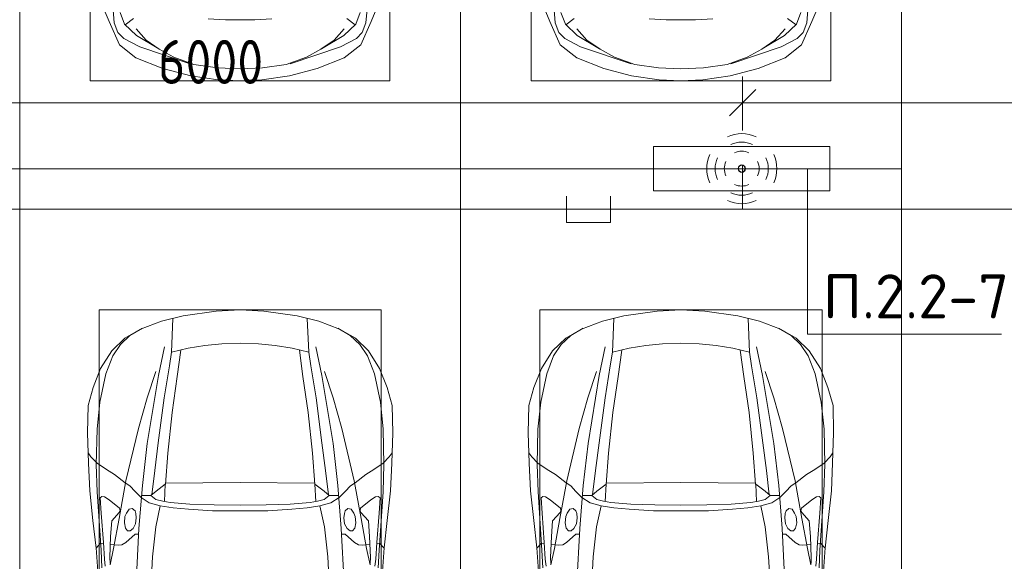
# Model space of a CAD drawing. Header units: millimetres. Extents: x -32229 to 288056, y -13689 to 125138.
# Tile 102 of 193: x -10165 to -4581, y 102124 to 105197. Entities that reach past the tile are written whole.
import ezdxf

# ---------------------------------------------------------------- set-up
doc = ezdxf.new("R2010")
doc.units = ezdxf.units.MM
for name, color, linetype, lineweight in [('A-ANNO-DIMS', 7, 'Continuous', 9), ('A-ANNO-DIMS-200', 7, 'Continuous', 9), ('A-ANNO-NOTE', 7, 'Continuous', 18), ('A-DETL-GENF', 7, 'Continuous', 18), ('A-DETL-THIN', 7, 'Continuous', 9), ('C-PRKG', 7, 'Continuous', 18), ('G-ANNO-TEXT', 7, 'Continuous', 9)]:
    doc.layers.add(name, color=color, linetype=linetype, lineweight=lineweight)
doc.layers.add('A-DETL', color=7, linetype='Continuous', lineweight=9, true_color=0x00a600)
doc.styles.add('GOST Common_3', font='GOST_Common.ttf', dxfattribs={"width": 0.9, "height": 250})
doc.styles.add('ISOCPEUR', font='isocpeur.ttf', dxfattribs={"height": 250})
doc.dimstyles.new('ГОСТ_2_5_мм2', dxfattribs={"dimscale": 304.8, "dimtxt": 251.428749, "dimasz": 0.492126, "dimexe": 0.492126, "dimexo": 0.656168, "dimgap": 0.098425, "dimtad": 1, "dimdec": 0, "dimdsep": 46, "dimtxsty": 'GOST Common_3', "dimblk1": 'OBLIQUE', "dimblk2": 'OBLIQUE', "dimsah": 1, "dimcen": 0.09, "dimazin": 2, "dimtfac": 1, "dimtdec": 4, "dimtix": 1, "dimtmove": 0, "dimatfit": 3, "dimfxl": 1, "dimtvp": 1, "dimtolj": 1, "dimtzin": 0, "dimarcsym": 2})

# ---------------------------------------------------------------- blocks, each defined once
blk = doc.blocks.new('АР_Машиноместо - 5300x2500_С-V39--02 ЭО')
at = {"layer": 'A-DETL-GENF', "color": 253, "lineweight": 13, "true_color": 0xaaaaaa}
for p, q in [((507.1, -4462.6), (419.6, -4254.2)), ((1992.9, -4462.6), (2080.4, -4254.2)), ((528.4, -4374.7), (536.4, -4471.4)), ((1971.6, -4374.7), (1963.6, -4471.4)), ((565.9, -4595.1), (507.1, -4462.6)), ((594.6, -4479.3), (569.5, -4413.1)), ((645, -4445.5), (597.3, -4481.4)), ((1069.6, -4447.3), (1167.1, -4453.2)), ((1167.1, -4453.2), (1250, -4453.9)), ((1332.9, -4453.2), (1250, -4453.9)), ((1430.4, -4447.3), (1332.9, -4453.2)), ((1855, -4445.5), (1902.7, -4481.4)), ((1905.4, -4479.3), (1930.5, -4413.1)), ((1934.1, -4595.1), (1992.9, -4462.6)), ((536.4, -4471.4), (557.5, -4525.7)), ((661.8, -4543.1), (594.6, -4479.3)), ((717.1, -4568.9), (659.6, -4505.3)), ((1782.9, -4568.9), (1840.4, -4505.3)), ((1838.2, -4543.1), (1905.4, -4479.3)), ((1963.6, -4471.4), (1942.5, -4525.7)), ((557.5, -4525.7), (590.7, -4560.1)), ((590.7, -4560.1), (680.7, -4606.5)), ((788.5, -4617.7), (661.8, -4543.1)), ((791.3, -4619.7), (717.1, -4568.9)), ((1708.7, -4619.7), (1782.9, -4568.9)), ((1711.5, -4617.7), (1838.2, -4543.1)), ((1909.3, -4560.1), (1819.3, -4606.5)), ((1942.5, -4525.7), (1909.3, -4560.1)), ((659.1, -4669.9), (565.9, -4595.1)), ((680.7, -4606.5), (967, -4703.6)), ((873.9, -4665.1), (791.3, -4619.7)), ((1819.3, -4606.5), (1533, -4703.6)), ((1626.1, -4665.1), (1708.7, -4619.7)), ((1840.9, -4669.9), (1934.1, -4595.1)), ((812.7, -4729.4), (659.1, -4669.9)), ((988.2, -4706.7), (873.9, -4665.1)), ((1511.8, -4706.7), (1626.1, -4665.1)), ((1687.3, -4729.4), (1840.9, -4669.9)), ((970.2, -4771.8), (812.7, -4729.4)), ((1122.2, -4726.4), (988.2, -4706.7)), ((1250, -4731.7), (1122.2, -4726.4)), ((1250, -4731.7), (1377.8, -4726.4)), ((1377.8, -4726.4), (1511.8, -4706.7)), ((1529.8, -4771.8), (1687.3, -4729.4)), ((1126.4, -4794.1), (970.2, -4771.8)), ((1250, -4800), (1126.4, -4794.1)), ((1250, -4800), (1373.6, -4794.1)), ((1373.6, -4794.1), (1529.8, -4771.8))]:
    blk.add_line(p, q, dxfattribs=at)
at = {"layer": 'C-PRKG', "color": 253, "lineweight": 13, "true_color": 0xaaaaaa}
for p, q in [((0, 0), (0, -5300)), ((2500, 0), (2500, -5300)), ((400, -500), (400, -4800)), ((2100, -500), (2100, -4800)), ((400, -4800), (2100, -4800)), ((2500, -5300), (0, -5300))]:
    blk.add_line(p, q, dxfattribs=at)
blk = doc.blocks.new('АР_Машиноместо - 4900x2400_М__5300х2500_-2211001--02 ЭО')
at = {"layer": 'A-DETL-GENF', "color": 254, "lineweight": 13, "true_color": 0xd4d4d4}
for p, q in [((737.8, -2818.3), (752.8, -3099)), ((1762.2, -2818.3), (1747.2, -3099)), ((462, -3136.6), (466.3, -3036.3)), ((512.5, -3053.2), (532.7, -3145.9)), ((1987.5, -3053.2), (1967.3, -3145.9)), ((2038, -3136.6), (2033.7, -3036.3)), ((752.8, -3099), (771.7, -3268.5)), ((1747.2, -3099), (1728.3, -3268.5)), ((439.5, -3468.5), (462, -3136.6)), ((532.7, -3145.9), (564, -3316.2)), ((1967.3, -3145.9), (1936, -3316.2)), ((2060.5, -3468.5), (2038, -3136.6)), ((771.7, -3268.5), (797.1, -3388.2)), ((1728.3, -3268.5), (1702.9, -3388.2)), ((564, -3316.2), (602.3, -3530.2)), ((1936, -3316.2), (1897.7, -3530.2)), ((734.6, -3405.8), (688.5, -3435.5)), ((797.1, -3388.2), (734.6, -3405.8)), ((870, -3377.1), (797.1, -3388.2)), ((957.1, -3368.9), (870, -3377.1)), ((1093.5, -3360.7), (957.1, -3368.9)), ((1250, -3360.7), (1093.5, -3360.7)), ((1250, -3360.7), (1406.5, -3360.7)), ((1406.5, -3360.7), (1542.9, -3368.9)), ((1542.9, -3368.9), (1630, -3377.1)), ((1630, -3377.1), (1702.9, -3388.2)), ((1702.9, -3388.2), (1765.4, -3405.8)), ((1765.4, -3405.8), (1811.5, -3435.5)), ((749.1, -3450.8), (765.5, -3589.1)), ((1750.9, -3450.8), (1734.5, -3589.1)), ((434.2, -3623.7), (439.5, -3468.5)), ((695.7, -3502.8), (723.2, -3741.5)), ((1804.3, -3502.8), (1776.8, -3741.5)), ((2065.8, -3623.7), (2060.5, -3468.5)), ((602.3, -3530.2), (673.6, -3827.1)), ((1897.7, -3530.2), (1826.4, -3827.1)), ((438.6, -3823.4), (434.2, -3623.7)), ((765.5, -3589.1), (785.7, -3746.6)), ((1734.5, -3589.1), (1714.3, -3746.6)), ((2061.4, -3823.4), (2065.8, -3623.7)), ((723.2, -3741.5), (786.9, -4128.3)), ((785.7, -3746.6), (819.4, -4000.8)), ((1714.3, -3746.6), (1680.6, -4000.8)), ((1776.8, -3741.5), (1713.1, -4128.3)), ((454.7, -3976.8), (438.6, -3823.4)), ((673.6, -3827.1), (722.7, -4001.8)), ((1826.4, -3827.1), (1777.3, -4001.8)), ((2045.3, -3976.8), (2061.4, -3823.4)), ((488.6, -4138.1), (454.7, -3976.8)), ((722.7, -4001.8), (771.7, -4149.8)), ((819.4, -4000.8), (849, -4182.8)), ((1680.6, -4000.8), (1651, -4182.8)), ((1777.3, -4001.8), (1728.3, -4149.8)), ((2011.4, -4138.1), (2045.3, -3976.8)), ((786.9, -4128.3), (821.1, -4289.8)), ((1713.1, -4128.3), (1678.9, -4289.8)), ((527.8, -4239.8), (488.6, -4138.1)), ((849, -4182.8), (861.2, -4260.3)), ((1651, -4182.8), (1638.8, -4260.3)), ((1972.2, -4239.8), (2011.4, -4138.1)), ((571.5, -4303.1), (527.8, -4239.8)), ((1928.5, -4303.1), (1972.2, -4239.8)), ((625, -4354.8), (571.5, -4303.1)), ((696.3, -4395.8), (625, -4354.8)), ((1803.7, -4395.8), (1875, -4354.8)), ((1875, -4354.8), (1928.5, -4303.1))]:
    blk.add_line(p, q, dxfattribs=at)
at = {"layer": 'A-DETL-GENF', "color": 253, "lineweight": 13, "true_color": 0xaaaaaa}
for p, q in [((659.3, -2936), (676.4, -3260.1)), ((1840.7, -2936), (1823.6, -3260.1)), ((432.8, -3149.3), (446, -2964.8)), ((2067.2, -3149.3), (2054, -2964.8)), ((485.6, -3046.1), (480.8, -3085)), ((510.9, -3094.6), (512.2, -3061.4)), ((1989.1, -3094.6), (1987.8, -3061.4)), ((2014.4, -3046.1), (2019.2, -3085)), ((480.8, -3085), (474.8, -3179.9)), ((515.3, -3213.7), (510.9, -3094.6)), ((1984.7, -3213.7), (1989.1, -3094.6)), ((2019.2, -3085), (2025.2, -3179.9)), ((415.7, -3305.9), (432.8, -3149.3)), ((456.9, -3174.2), (432.9, -3148.3)), ((475.2, -3173.5), (456.9, -3174.2)), ((474.8, -3179.9), (462.2, -3347.3)), ((558.4, -3165.4), (513.6, -3168)), ((579.5, -3167.7), (558.4, -3165.4)), ((601.7, -3179.4), (579.5, -3167.7)), ((654.5, -3228.1), (601.7, -3179.4)), ((1845.5, -3228.1), (1898.3, -3179.4)), ((1898.3, -3179.4), (1920.5, -3167.7)), ((1920.5, -3167.7), (1941.6, -3165.4)), ((1941.6, -3165.4), (1986.4, -3168)), ((2024.8, -3173.5), (2043.1, -3174.2)), ((2025.2, -3179.9), (2037.8, -3347.3)), ((2043.1, -3174.2), (2067.1, -3148.3)), ((2084.3, -3305.9), (2067.1, -3148.3)), ((522.2, -3303.2), (515.3, -3213.7)), ((674.6, -3227.6), (654.5, -3228.1)), ((1825.4, -3227.6), (1845.5, -3228.1)), ((1977.8, -3303.2), (1984.7, -3213.7)), ((599.8, -3262.3), (593.6, -3292.5)), ((593.6, -3292.5), (597.1, -3327.4)), ((612.1, -3245.7), (599.8, -3262.3)), ((626.8, -3246.1), (612.1, -3245.7)), ((643.2, -3259.9), (626.8, -3246.1)), ((657.2, -3286.3), (643.2, -3259.9)), ((661.1, -3321.2), (657.2, -3286.3)), ((676.4, -3260.1), (695.7, -3502.8)), ((1823.6, -3260.1), (1804.3, -3502.8)), ((1838.9, -3321.2), (1842.8, -3286.3)), ((1842.8, -3286.3), (1856.8, -3259.9)), ((1856.8, -3259.9), (1873.2, -3246.1)), ((1873.2, -3246.1), (1887.9, -3245.7)), ((1887.9, -3245.7), (1900.2, -3262.3)), ((1900.2, -3262.3), (1906.4, -3292.5)), ((1906.4, -3292.5), (1902.9, -3327.4)), ((397.1, -3474.2), (415.7, -3305.9)), ((462.2, -3347.3), (456.6, -3434.5)), ((564.6, -3349.7), (522.2, -3303.2)), ((569.7, -3360.7), (564.6, -3349.7)), ((597.1, -3327.4), (605.2, -3346.8)), ((605.2, -3346.8), (620, -3369.3)), ((654.1, -3360.7), (658.7, -3344.5)), ((658.7, -3344.5), (661.1, -3321.2)), ((1841.3, -3344.5), (1838.9, -3321.2)), ((1845.9, -3360.7), (1841.3, -3344.5)), ((1894.8, -3346.8), (1880, -3369.3)), ((1902.9, -3327.4), (1894.8, -3346.8)), ((1930.3, -3360.7), (1935.4, -3349.7)), ((1935.4, -3349.7), (1977.8, -3303.2)), ((2037.8, -3347.3), (2043.4, -3434.5)), ((2102.9, -3474.2), (2084.3, -3305.9)), ((508, -3422.8), (566.8, -3375.1)), ((566.8, -3375.1), (569.7, -3360.7)), ((620, -3369.3), (638.7, -3372.5)), ((638.7, -3372.5), (654.1, -3360.7)), ((965.3, -3397.8), (853.3, -3407.2)), ((1102.5, -3394.3), (965.3, -3397.8)), ((1250, -3391.3), (1102.5, -3394.3)), ((1250, -3391.3), (1397.5, -3394.3)), ((1397.5, -3394.3), (1534.7, -3397.8)), ((1534.7, -3397.8), (1646.7, -3407.2)), ((1861.3, -3372.5), (1845.9, -3360.7)), ((1880, -3369.3), (1861.3, -3372.5)), ((1933.2, -3375.1), (1930.3, -3360.7)), ((1992, -3422.8), (1933.2, -3375.1)), ((456.6, -3434.5), (466.2, -3441.1)), ((466.2, -3441.1), (481.5, -3439.1)), ((481.5, -3439.1), (508, -3422.8)), ((690.2, -3433.7), (654.7, -3470.4)), ((744.1, -3447.2), (691.3, -3447.2)), ((773, -3424.2), (744.1, -3447.2)), ((744.3, -3447), (773.2, -3472.4)), ((811.1, -3414.8), (773, -3424.2)), ((853.3, -3407.2), (811.1, -3414.8)), ((825.6, -3512.1), (821, -3413)), ((1646.7, -3407.2), (1688.9, -3414.8)), ((1674.4, -3512.1), (1679, -3413)), ((1688.9, -3414.8), (1727, -3424.2)), ((1755.7, -3447), (1726.8, -3472.4)), ((1727, -3424.2), (1755.7, -3447)), ((1755.7, -3447.2), (1808.7, -3447.2)), ((1809.8, -3433.7), (1845.3, -3470.4)), ((2018.5, -3439.1), (1992, -3422.8)), ((2033.8, -3441.1), (2018.5, -3439.1)), ((2043.4, -3434.5), (2033.8, -3441.1)), ((390.2, -3630), (397.1, -3474.2)), ((624.9, -3501.2), (598.3, -3518.6)), ((654.7, -3470.4), (624.9, -3501.2)), ((773.2, -3472.4), (825.6, -3512.1)), ((840.1, -3687.8), (826.6, -3509.6)), ((1250, -3520.1), (827.2, -3517.2)), ((1250, -3520.1), (1672.8, -3517.2)), ((1659.9, -3687.8), (1673.4, -3509.6)), ((1726.8, -3472.4), (1674.4, -3512.1)), ((1845.3, -3470.4), (1875.1, -3501.2)), ((1875.1, -3501.2), (1901.7, -3518.6)), ((2109.8, -3630), (2102.9, -3474.2)), ((537.9, -3567), (491.4, -3594.2)), ((598.3, -3518.6), (537.9, -3567)), ((1901.7, -3518.6), (1962.1, -3567)), ((1962.1, -3567), (2008.6, -3594.2)), ((491.4, -3594.2), (438.6, -3629.8)), ((2008.6, -3594.2), (2061.4, -3629.8)), ((384, -3802.9), (390.2, -3630)), ((403.8, -3665.5), (388.1, -3688.4)), ((438.6, -3629.8), (403.8, -3665.5)), ((2061.4, -3629.8), (2096.2, -3665.5)), ((2096.2, -3665.5), (2111.9, -3688.4)), ((2116, -3802.9), (2109.8, -3630)), ((863.9, -3917.5), (840.1, -3687.8)), ((1636.1, -3917.5), (1659.9, -3687.8)), ((387.4, -3958.4), (384, -3802.9)), ((2112.6, -3958.4), (2116, -3802.9)), ((416.4, -4059.2), (387.4, -3958.4)), ((893.6, -4121.6), (863.9, -3917.5)), ((1606.4, -4121.6), (1636.1, -3917.5)), ((2083.6, -4059.2), (2112.6, -3958.4)), ((458.6, -4167), (416.4, -4059.2)), ((2041.4, -4167), (2083.6, -4059.2)), ((914, -4272.5), (893.6, -4121.6)), ((1586, -4272.5), (1606.4, -4121.6)), ((522.5, -4267.9), (458.6, -4167)), ((1977.5, -4267.9), (2041.4, -4167)), ((596.3, -4340.6), (522.5, -4267.9)), ((955.5, -4283.9), (861, -4259.4)), ((861.2, -4260.3), (869.3, -4451.1)), ((1050.4, -4297.3), (955.5, -4283.9)), ((1146, -4306.7), (1050.4, -4297.3)), ((1354, -4306.7), (1449.6, -4297.3)), ((1449.6, -4297.3), (1544.5, -4283.9)), ((1544.5, -4283.9), (1639, -4259.4)), ((1638.8, -4260.3), (1630.7, -4451.1)), ((1903.7, -4340.6), (1977.5, -4267.9)), ((686, -4391.6), (596.3, -4340.6)), ((1250, -4312), (1146, -4306.7)), ((1250, -4312), (1354, -4306.7)), ((1814, -4391.6), (1903.7, -4340.6)), ((804.4, -4436.7), (686, -4391.6)), ((1695.6, -4436.7), (1814, -4391.6)), ((927, -4466.6), (804.4, -4436.7)), ((1114.6, -4493), (927, -4466.6)), ((1385.4, -4493), (1573, -4466.6)), ((1573, -4466.6), (1695.6, -4436.7)), ((1250, -4500), (1114.6, -4493)), ((1250, -4500), (1385.4, -4493))]:
    blk.add_line(p, q, dxfattribs=at)
at = {"layer": 'C-PRKG', "color": 253, "lineweight": 13, "true_color": 0xaaaaaa}
for p, q in [((0, 0), (0, -5300)), ((2500, 0), (2500, -5300)), ((450, -800), (450, -4500)), ((2050, -800), (2050, -4500)), ((450, -4500), (2050, -4500)), ((2500, -5300), (0, -5300))]:
    blk.add_line(p, q, dxfattribs=at)
blk = doc.blocks.new('АР_Машиноместо - 4900x2400_М__5300х2500_-V41--02 ЭО')
at = {"layer": 'A-DETL-GENF', "color": 253, "lineweight": 13, "true_color": 0xaaaaaa}
for p, q in [((1114.6, 4493), (927, 4466.6)), ((1250, 4500), (1114.6, 4493)), ((1250, 4500), (1385.4, 4493)), ((1385.4, 4493), (1573, 4466.6)), ((804.4, 4436.7), (686, 4391.6)), ((927, 4466.6), (804.4, 4436.7)), ((861.2, 4260.3), (869.3, 4451.1)), ((1573, 4466.6), (1695.6, 4436.7)), ((1638.8, 4260.3), (1630.7, 4451.1)), ((1695.6, 4436.7), (1814, 4391.6)), ((686, 4391.6), (596.3, 4340.6)), ((1814, 4391.6), (1903.7, 4340.6)), ((596.3, 4340.6), (522.5, 4267.9)), ((1146, 4306.7), (1050.4, 4297.3)), ((1250, 4312), (1146, 4306.7)), ((1250, 4312), (1354, 4306.7)), ((1354, 4306.7), (1449.6, 4297.3)), ((1903.7, 4340.6), (1977.5, 4267.9)), ((522.5, 4267.9), (458.6, 4167)), ((955.5, 4283.9), (861, 4259.4)), ((914, 4272.5), (893.6, 4121.6)), ((1050.4, 4297.3), (955.5, 4283.9)), ((1449.6, 4297.3), (1544.5, 4283.9)), ((1544.5, 4283.9), (1639, 4259.4)), ((1586, 4272.5), (1606.4, 4121.6)), ((1977.5, 4267.9), (2041.4, 4167)), ((458.6, 4167), (416.4, 4059.2)), ((2041.4, 4167), (2083.6, 4059.2)), ((893.6, 4121.6), (863.9, 3917.5)), ((1606.4, 4121.6), (1636.1, 3917.5)), ((416.4, 4059.2), (387.4, 3958.4)), ((2083.6, 4059.2), (2112.6, 3958.4)), ((387.4, 3958.4), (384, 3802.9)), ((863.9, 3917.5), (840.1, 3687.8)), ((1636.1, 3917.5), (1659.9, 3687.8)), ((2112.6, 3958.4), (2116, 3802.9)), ((384, 3802.9), (390.2, 3630)), ((2116, 3802.9), (2109.8, 3630)), ((403.8, 3665.5), (388.1, 3688.4)), ((840.1, 3687.8), (826.6, 3509.6)), ((1659.9, 3687.8), (1673.4, 3509.6)), ((2096.2, 3665.5), (2111.9, 3688.4)), ((390.2, 3630), (397.1, 3474.2)), ((438.6, 3629.8), (403.8, 3665.5)), ((491.4, 3594.2), (438.6, 3629.8)), ((2008.6, 3594.2), (2061.4, 3629.8)), ((2061.4, 3629.8), (2096.2, 3665.5)), ((2109.8, 3630), (2102.9, 3474.2)), ((537.9, 3567), (491.4, 3594.2)), ((1962.1, 3567), (2008.6, 3594.2)), ((598.3, 3518.6), (537.9, 3567)), ((624.9, 3501.2), (598.3, 3518.6)), ((1250, 3520.1), (827.2, 3517.2)), ((1250, 3520.1), (1672.8, 3517.2)), ((1875.1, 3501.2), (1901.7, 3518.6)), ((1901.7, 3518.6), (1962.1, 3567)), ((397.1, 3474.2), (415.7, 3305.9)), ((654.7, 3470.4), (624.9, 3501.2)), ((690.2, 3433.7), (654.7, 3470.4)), ((676.4, 3260.1), (695.7, 3502.8)), ((744.3, 3447), (773.2, 3472.4)), ((773.2, 3472.4), (825.6, 3512.1)), ((825.6, 3512.1), (821, 3413)), ((1674.4, 3512.1), (1679, 3413)), ((1726.8, 3472.4), (1674.4, 3512.1)), ((1755.7, 3447), (1726.8, 3472.4)), ((1823.6, 3260.1), (1804.3, 3502.8)), ((1809.8, 3433.7), (1845.3, 3470.4)), ((1845.3, 3470.4), (1875.1, 3501.2)), ((2102.9, 3474.2), (2084.3, 3305.9)), ((456.6, 3434.5), (466.2, 3441.1)), ((462.2, 3347.3), (456.6, 3434.5)), ((466.2, 3441.1), (481.5, 3439.1)), ((481.5, 3439.1), (508, 3422.8)), ((508, 3422.8), (566.8, 3375.1)), ((744.1, 3447.2), (691.3, 3447.2)), ((773, 3424.2), (744.1, 3447.2)), ((811.1, 3414.8), (773, 3424.2)), ((853.3, 3407.2), (811.1, 3414.8)), ((965.3, 3397.8), (853.3, 3407.2)), ((1534.7, 3397.8), (1646.7, 3407.2)), ((1646.7, 3407.2), (1688.9, 3414.8)), ((1688.9, 3414.8), (1727, 3424.2)), ((1727, 3424.2), (1755.7, 3447)), ((1755.7, 3447.2), (1808.7, 3447.2)), ((1992, 3422.8), (1933.2, 3375.1)), ((2018.5, 3439.1), (1992, 3422.8)), ((2033.8, 3441.1), (2018.5, 3439.1)), ((2043.4, 3434.5), (2033.8, 3441.1)), ((2037.8, 3347.3), (2043.4, 3434.5)), ((569.7, 3360.7), (564.6, 3349.7)), ((566.8, 3375.1), (569.7, 3360.7)), ((605.2, 3346.8), (620, 3369.3)), ((620, 3369.3), (638.7, 3372.5)), ((638.7, 3372.5), (654.1, 3360.7)), ((654.1, 3360.7), (658.7, 3344.5)), ((1102.5, 3394.3), (965.3, 3397.8)), ((1250, 3391.3), (1102.5, 3394.3)), ((1250, 3391.3), (1397.5, 3394.3)), ((1397.5, 3394.3), (1534.7, 3397.8)), ((1845.9, 3360.7), (1841.3, 3344.5)), ((1861.3, 3372.5), (1845.9, 3360.7)), ((1880, 3369.3), (1861.3, 3372.5)), ((1894.8, 3346.8), (1880, 3369.3)), ((1933.2, 3375.1), (1930.3, 3360.7)), ((1930.3, 3360.7), (1935.4, 3349.7)), ((415.7, 3305.9), (432.8, 3149.3)), ((474.8, 3179.9), (462.2, 3347.3)), ((522.2, 3303.2), (515.3, 3213.7)), ((564.6, 3349.7), (522.2, 3303.2)), ((593.6, 3292.5), (597.1, 3327.4)), ((597.1, 3327.4), (605.2, 3346.8)), ((661.1, 3321.2), (657.2, 3286.3)), ((658.7, 3344.5), (661.1, 3321.2)), ((1841.3, 3344.5), (1838.9, 3321.2)), ((1838.9, 3321.2), (1842.8, 3286.3)), ((1902.9, 3327.4), (1894.8, 3346.8)), ((1906.4, 3292.5), (1902.9, 3327.4)), ((1935.4, 3349.7), (1977.8, 3303.2)), ((1977.8, 3303.2), (1984.7, 3213.7)), ((2025.2, 3179.9), (2037.8, 3347.3)), ((2084.3, 3305.9), (2067.1, 3148.3)), ((599.8, 3262.3), (593.6, 3292.5)), ((612.1, 3245.7), (599.8, 3262.3)), ((626.8, 3246.1), (612.1, 3245.7)), ((643.2, 3259.9), (626.8, 3246.1)), ((657.2, 3286.3), (643.2, 3259.9)), ((659.3, 2936), (676.4, 3260.1)), ((1840.7, 2936), (1823.6, 3260.1)), ((1842.8, 3286.3), (1856.8, 3259.9)), ((1856.8, 3259.9), (1873.2, 3246.1)), ((1873.2, 3246.1), (1887.9, 3245.7)), ((1887.9, 3245.7), (1900.2, 3262.3)), ((1900.2, 3262.3), (1906.4, 3292.5)), ((515.3, 3213.7), (510.9, 3094.6)), ((654.5, 3228.1), (601.7, 3179.4)), ((674.6, 3227.6), (654.5, 3228.1)), ((1825.4, 3227.6), (1845.5, 3228.1)), ((1845.5, 3228.1), (1898.3, 3179.4)), ((1984.7, 3213.7), (1989.1, 3094.6)), ((432.8, 3149.3), (446, 2964.8)), ((456.9, 3174.2), (432.9, 3148.3)), ((475.2, 3173.5), (456.9, 3174.2)), ((480.8, 3085), (474.8, 3179.9)), ((558.4, 3165.4), (513.6, 3168)), ((579.5, 3167.7), (558.4, 3165.4)), ((601.7, 3179.4), (579.5, 3167.7)), ((1898.3, 3179.4), (1920.5, 3167.7)), ((1920.5, 3167.7), (1941.6, 3165.4)), ((1941.6, 3165.4), (1986.4, 3168)), ((2019.2, 3085), (2025.2, 3179.9)), ((2024.8, 3173.5), (2043.1, 3174.2)), ((2043.1, 3174.2), (2067.1, 3148.3)), ((2067.2, 3149.3), (2054, 2964.8)), ((485.6, 3046.1), (480.8, 3085)), ((510.9, 3094.6), (512.2, 3061.4)), ((1989.1, 3094.6), (1987.8, 3061.4)), ((2014.4, 3046.1), (2019.2, 3085))]:
    blk.add_line(p, q, dxfattribs=at)
at = {"layer": 'A-DETL-GENF', "color": 254, "lineweight": 13, "true_color": 0xd4d4d4}
for p, q in [((696.3, 4395.8), (625, 4354.8)), ((1803.7, 4395.8), (1875, 4354.8)), ((571.5, 4303.1), (527.8, 4239.8)), ((625, 4354.8), (571.5, 4303.1)), ((1875, 4354.8), (1928.5, 4303.1)), ((1928.5, 4303.1), (1972.2, 4239.8)), ((786.9, 4128.3), (821.1, 4289.8)), ((849, 4182.8), (861.2, 4260.3)), ((1651, 4182.8), (1638.8, 4260.3)), ((1713.1, 4128.3), (1678.9, 4289.8)), ((527.8, 4239.8), (488.6, 4138.1)), ((1972.2, 4239.8), (2011.4, 4138.1)), ((488.6, 4138.1), (454.7, 3976.8)), ((722.7, 4001.8), (771.7, 4149.8)), ((819.4, 4000.8), (849, 4182.8)), ((1680.6, 4000.8), (1651, 4182.8)), ((1777.3, 4001.8), (1728.3, 4149.8)), ((2011.4, 4138.1), (2045.3, 3976.8)), ((723.2, 3741.5), (786.9, 4128.3)), ((1776.8, 3741.5), (1713.1, 4128.3)), ((454.7, 3976.8), (438.6, 3823.4)), ((673.6, 3827.1), (722.7, 4001.8)), ((785.7, 3746.6), (819.4, 4000.8)), ((1714.3, 3746.6), (1680.6, 4000.8)), ((1826.4, 3827.1), (1777.3, 4001.8)), ((2045.3, 3976.8), (2061.4, 3823.4)), ((438.6, 3823.4), (434.2, 3623.7)), ((602.3, 3530.2), (673.6, 3827.1)), ((1897.7, 3530.2), (1826.4, 3827.1)), ((2061.4, 3823.4), (2065.8, 3623.7)), ((695.7, 3502.8), (723.2, 3741.5)), ((765.5, 3589.1), (785.7, 3746.6)), ((1734.5, 3589.1), (1714.3, 3746.6)), ((1804.3, 3502.8), (1776.8, 3741.5)), ((434.2, 3623.7), (439.5, 3468.5)), ((749.1, 3450.8), (765.5, 3589.1)), ((1750.9, 3450.8), (1734.5, 3589.1)), ((2065.8, 3623.7), (2060.5, 3468.5)), ((564, 3316.2), (602.3, 3530.2)), ((1936, 3316.2), (1897.7, 3530.2)), ((439.5, 3468.5), (462, 3136.6)), ((2060.5, 3468.5), (2038, 3136.6)), ((734.6, 3405.8), (688.5, 3435.5)), ((1765.4, 3405.8), (1811.5, 3435.5)), ((797.1, 3388.2), (734.6, 3405.8)), ((771.7, 3268.5), (797.1, 3388.2)), ((870, 3377.1), (797.1, 3388.2)), ((957.1, 3368.9), (870, 3377.1)), ((1093.5, 3360.7), (957.1, 3368.9)), ((1250, 3360.7), (1093.5, 3360.7)), ((1250, 3360.7), (1406.5, 3360.7)), ((1406.5, 3360.7), (1542.9, 3368.9)), ((1542.9, 3368.9), (1630, 3377.1)), ((1630, 3377.1), (1702.9, 3388.2)), ((1702.9, 3388.2), (1765.4, 3405.8)), ((1728.3, 3268.5), (1702.9, 3388.2)), ((532.7, 3145.9), (564, 3316.2)), ((1967.3, 3145.9), (1936, 3316.2)), ((752.8, 3099), (771.7, 3268.5)), ((1747.2, 3099), (1728.3, 3268.5)), ((462, 3136.6), (466.3, 3036.3)), ((512.5, 3053.2), (532.7, 3145.9)), ((1987.5, 3053.2), (1967.3, 3145.9)), ((2038, 3136.6), (2033.7, 3036.3)), ((737.8, 2818.3), (752.8, 3099)), ((1762.2, 2818.3), (1747.2, 3099))]:
    blk.add_line(p, q, dxfattribs=at)
at = {"layer": 'C-PRKG', "color": 253, "lineweight": 13, "true_color": 0xaaaaaa}
for p, q in [((2500, 5300), (0, 5300)), ((0, 0), (0, 5300)), ((2500, 0), (2500, 5300)), ((450, 4500), (2050, 4500)), ((450, 800), (450, 4500)), ((2050, 800), (2050, 4500))]:
    blk.add_line(p, q, dxfattribs=at)
blk = doc.blocks.new('Наметкина 10_РД_АР_П_rvt-1--02 ЭО')
at = {"layer": 'C-PRKG', "color": 253, "lineweight": 13, "true_color": 0xaaaaaa}
for name, p in [('АР_Машиноместо - 5300x2500_С-V39--02 ЭО', (-12664.7, 109650)), ('АР_Машиноместо - 5300x2500_С-V39--02 ЭО', (-10164.7, 109650)), ('АР_Машиноместо - 5300x2500_С-V39--02 ЭО', (-7664.7, 109650)), ('АР_Машиноместо - 4900x2400_М__5300х2500_-V41--02 ЭО', (-7664.7, 99050))]:
    blk.add_blockref(name, p, dxfattribs=at)
at = {"layer": 'C-PRKG', "color": 253, "lineweight": 13, "true_color": 0xaaaaaa, "rotation": 180}
blk.add_blockref('АР_Машиноместо - 4900x2400_М__5300х2500_-2211001--02 ЭО', (-7664.7, 99050), dxfattribs=at)
blk = doc.blocks.new('DIMBLOCK138--02 ЭО')
at = {"layer": 'A-ANNO-DIMS-200'}
for p, q in [((-12064.7, 104569), (-12064.7, 104875.5)), ((-6065, 104568), (-6065, 104875.5)), ((-12064.7, 104725.5), (-11989.7, 104800.5)), ((-6065, 104725.5), (-5990, 104800.5)), ((-12064.7, 104725.5), (-12139.7, 104650.5)), ((-12064.7, 104725.5), (-6065, 104725.5)), ((-12064.7, 104725.5), (-12064.7, 104569)), ((-6065, 104725.5), (-6140, 104650.5)), ((-6065, 104725.5), (-6065, 104568))]:
    blk.add_line(p, q, dxfattribs=at)
at = {"layer": 'A-ANNO-DIMS-200', "color": 0, "insert": (-9380.2, 105082.2), "char_height": 250, "width": 756.843, "attachment_point": 1, "line_spacing_factor": 1.022761, "style": 'GOST Common_3'}
blk.add_mtext('6000', dxfattribs=at)
blk = doc.blocks.new('_Oblique')
at = {"color": 0, "linetype": 'ByBlock', "lineweight": -2}
blk.add_line((-0.5, -0.5), (0.5, 0.5), dxfattribs=at)
blk = doc.blocks.new('DIMBLOCK139--02 ЭО')
at = {"layer": 'A-ANNO-DIMS-200'}
for p, q in [((-6065, 104568), (-6065, 104875.5)), ((-65.1, 104568.6), (-65.1, 104875.5)), ((-6065, 104725.5), (-5990, 104800.5)), ((-65.1, 104725.5), (9.9, 104800.5)), ((-6065, 104725.5), (-6140, 104650.5)), ((-6065, 104725.5), (-65.1, 104725.5)), ((-6065, 104725.5), (-6065, 104568)), ((-65.1, 104725.5), (-140.1, 104650.5)), ((-65.1, 104725.5), (-65.1, 104568.6))]:
    blk.add_line(p, q, dxfattribs=at)
at = {"layer": 'A-ANNO-DIMS-200', "color": 0, "insert": (-3380.4, 105082.2), "char_height": 250, "width": 756.843, "attachment_point": 1, "line_spacing_factor": 1.022761, "style": 'GOST Common_3'}
blk.add_mtext('6000', dxfattribs=at)

msp = doc.modelspace()

# ---------------------------------------------------------------- linework, layer by layer
at = {"layer": 'A-ANNO-NOTE', "color": 5, "lineweight": 9, "true_color": 0x0000ff}
for p, q in [((-6569.9, 104478.1), (-5569.9, 104478.1)), ((-6569.9, 104225.4), (-6569.9, 104478.1)), ((-5569.9, 104478.1), (-5569.9, 104225.4)), ((-5569.9, 104225.4), (-6569.9, 104225.4))]:
    msp.add_line(p, q, dxfattribs=at)
for centre in [(-6070.8, 104351.6), (-6069.9, 104352.5), (-6069.9, 104350.8), (-6069, 104351.6)]:
    msp.add_circle(centre, 20, dxfattribs=at)
for centre, radius, start, end in [((-6069.9, 104350.8), 199.6, 66, 114), ((-6069.9, 104350.8), 151.5, 66, 114), ((-6069, 104351.6), 199.6, 156, 204), ((-6069.9, 104350.8), 99.8, 66, 114), ((-6070.8, 104351.6), 199.6, 336, 24), ((-6069, 104351.6), 151.5, 156, 204), ((-6069, 104351.6), 99.8, 156, 204), ((-6070.8, 104351.6), 99.8, 336, 24), ((-6070.8, 104351.6), 151.5, 336, 24), ((-6069.9, 104352.5), 99.8, 246, 294), ((-6069.9, 104352.5), 151.5, 246, 294), ((-6069.9, 104352.5), 199.6, 246, 294)]:
    msp.add_arc(centre, radius, start, end, dxfattribs=at)
at = {"layer": 'A-DETL', "color": 5, "true_color": 0x0000ff}
for p, q in [((-6065, 104368), (-6065, 104121.2)), ((-7064.4, 104196.2), (-7064.4, 104046.2)), ((-6814.4, 104046.2), (-6814.4, 104196.2)), ((9805.3, 104121.2), (-18064.9, 104121.2)), ((-7064.4, 104046.2), (-6814.4, 104046.2))]:
    msp.add_line(p, q, dxfattribs=at)
at = {"layer": 'A-DETL-THIN'}
for p, q in [((-5697, 104351.8), (-5697, 103411.8)), ((-5697, 103411.8), (-4597, 103411.8))]:
    msp.add_line(p, q, dxfattribs=at)

# ---------------------------------------------------------------- block references
at = {"lineweight": 5}
msp.add_blockref('Наметкина 10_РД_АР_П_rvt-1--02 ЭО', (0, 0), dxfattribs=at)

# ---------------------------------------------------------------- texts
at = {"layer": 'G-ANNO-TEXT', "insert": (-5609.4, 103752.2), "char_height": 250, "width": 1068.58, "attachment_point": 1, "line_spacing_factor": 1.139951, "style": 'ISOCPEUR'}
msp.add_mtext('\\pt600,1200,1800,2400,3000,3600,4200,4800,5400,6000,6600,7200,7800,8400,9000,9600,10200,10800,11400,12000,12600,13200,13800,14400,15000,15600,16200,16800,17400,18000,18600,19200;П.2.2-7', dxfattribs=at)

# ---------------------------------------------------------------- dimensions: what is measured, and where the dimension line sits
at = {"layer": 'A-ANNO-DIMS'}
for base, p1, p2, override, picture, middle in [((-6065, 104725.5), (-12064.7, 104369), (-6065, 104368), {"dimpost": '<>', "dimfxl": 5999.735023}, 'DIMBLOCK138--02 ЭО', (-9064.8, 104880.5)), ((-65.1, 104725.5), (-6065, 104368), (-65.1, 104368.6), {"dimpost": '<>', "dimfxl": 5999.857682}, 'DIMBLOCK139--02 ЭО', (-3065, 104880.5))]:
    dim = msp.add_linear_dim(base=base, p1=p1, p2=p2, dimstyle='ГОСТ_2_5_мм2', override=override, dxfattribs=at)
    dim.commit()
    dim.dimension.update_dxf_attribs({"geometry": picture, "text_midpoint": middle})

doc.saveas('drawing.dxf')
